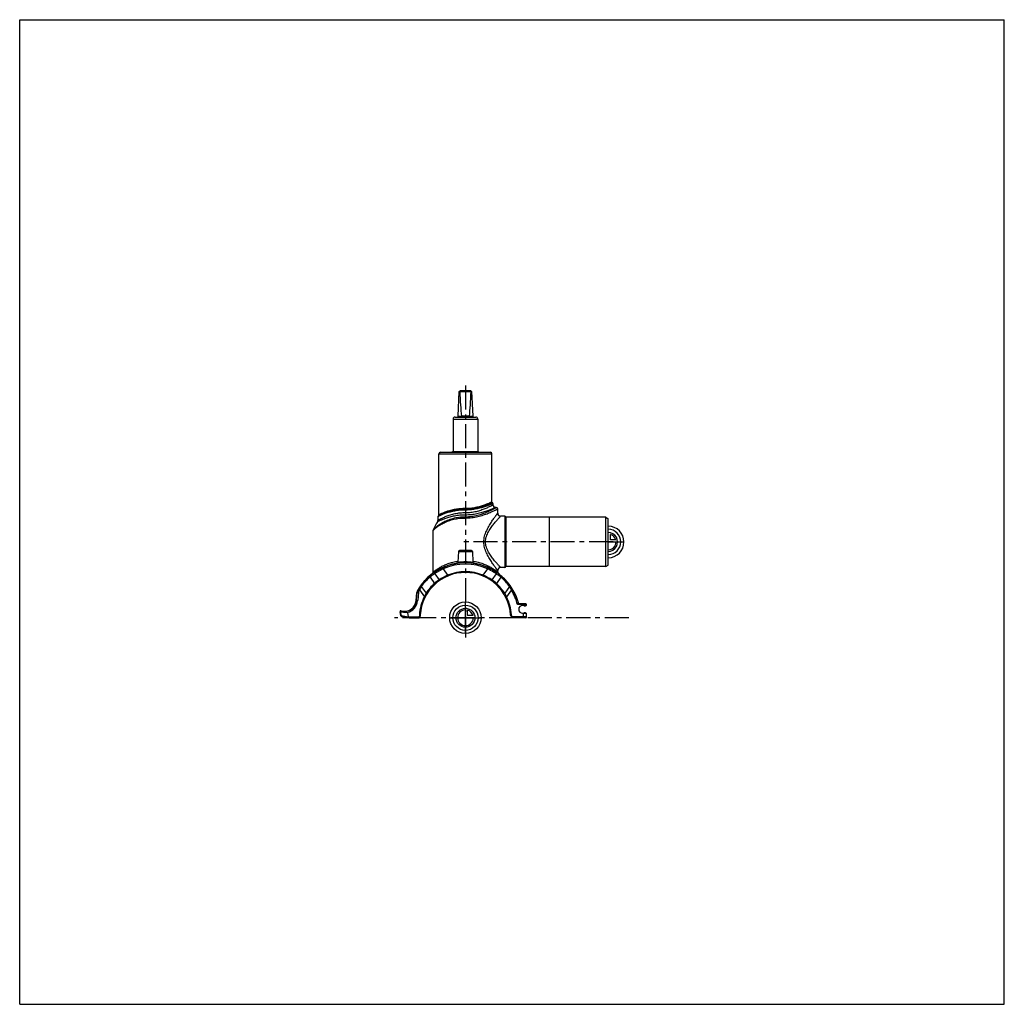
# Model space of a CAD drawing. Header units: millimetres. Extents: x 0 to 1000, y 0 to 1000.
import ezdxf

# ---------------------------------------------------------------- set-up
doc = ezdxf.new("R2010")
doc.units = ezdxf.units.MM
doc.header["$LTSCALE"] = 65.185185
doc.linetypes.add('CENTER', pattern=[0.6, 0.375, -0.075, 0.075, -0.075])
doc.layers.get('0').update_dxf_attribs({"linetype": 'CONTINUOUS'})
for name, color, linetype in [('ACHSEN_S', 7, 'CONTINUOUS'), ('FASEN', 7, 'CONTINUOUS'), ('FLAECHEN', 7, 'CONTINUOUS'), ('KOERPER', 7, 'CONTINUOUS'), ('KONST.EL_MIT_GEO', 7, 'CONTINUOUS'), ('KURVEN', 7, 'CONTINUOUS')]:
    doc.layers.add(name, color=color, linetype=linetype)

msp = doc.modelspace()

# ---------------------------------------------------------------- linework, layer by layer
at = {"color": 7, "linetype": 'Continuous'}
for p, q in [((0, 0), (0, 1000)), ((0, 1000), (1000, 1000)), ((1000, 0), (1000, 1000)), ((445.3, 597.3), (446.5, 622.4)), ((446.5, 622.4), (447.6, 623.4)), ((446.9, 622.4), (458.5, 622.4)), ((447.6, 623.4), (457.9, 623.4)), ((458.9, 622.4), (457.9, 623.4)), ((458.9, 622.4), (460.2, 597.3)), ((440.2, 594.4), (440.2, 561.6)), ((440.2, 594.4), (465.2, 594.4)), ((442.2, 596.4), (463.2, 596.4)), ((445.3, 597.4), (448.6, 597.4)), ((456.8, 597.3), (448.6, 597.3)), ((456.8, 597.4), (460.2, 597.4)), ((465.2, 594.4), (465.2, 561.6)), ((0, 0), (1000, 0))]:
    msp.add_line(p, q, dxfattribs=at)
for centre, radius, start, end in [((442.2, 594.4), 2, 90, 180), ((444.3, 597.4), 1, 270, 357.14), ((448.1, 597.3), 0.483, 359.2765, 5.2), ((457.3, 597.3), 0.483, 174.8, 180.7235), ((461.2, 597.4), 1, 182.86, 270), ((463.2, 594.4), 2, 0, 90)]:
    msp.add_arc(centre, radius, start, end, dxfattribs=at)
for centre, major_axis, ratio, start_param, end_param in [((452.7, 628.2), (8.5, 0), 0.95129, -2.35619, -2.32415), ((452.7, 746.5), (0, 170.1), 0.04996, -3.89495, -3.64417), ((452.7, 746.5), (0, 170.1), 0.04996, -2.63901, -2.38824), ((452.7, 628.2), (8.5, 0), 0.95129, -0.81744, -0.7854)]:
    msp.add_ellipse(centre, major_axis=major_axis, ratio=ratio, start_param=start_param, end_param=end_param, dxfattribs=at)
for points in [[(448.6, 597.3), (448.6, 597.2), (448.6, 596.9), (448.6, 596.7), (448.5, 596.5), (448.5, 596.4), (448.4, 596.4), (448.4, 596.4)], [(456.8, 597.3), (456.8, 597.2), (456.8, 596.9), (456.9, 596.7), (456.9, 596.5), (457, 596.4), (457, 596.4), (457, 596.4)]]:
    msp.add_open_spline(points, degree=3, knots=[0, 0, 0, 0, 0.36703, 0.67502, 0.79476, 0.88822, 1, 1, 1, 1], dxfattribs=at)
at = {"layer": 'ACHSEN_S', "color": 40, "linetype": 'CENTER'}
for p, q in [((452.7, 628.4), (452.7, 372.4)), ((618.7, 392.6), (380.6, 392.6))]:
    msp.add_line(p, q, dxfattribs=at)
at = {"layer": 'FASEN', "color": 7, "linetype": 'Continuous'}
for p, q in [((595.2, 494.6), (537.7, 494.6)), ((595.2, 494.6), (597.7, 493.2)), ((595.2, 444.6), (595.2, 494.6)), ((597.7, 446.1), (597.7, 493.2)), ((595.2, 444.6), (537.7, 444.6)), ((595.2, 444.6), (597.7, 446.1)), ((404.9, 418.1), (404.2, 410))]:
    msp.add_line(p, q, dxfattribs=at)
for centre, radius, start, end in [((452.7, 392.6), 54.5, 65.5399, 114.4601), ((451.8, 392.1), 54.5, 129.9823, 143.7128), ((453.6, 392.1), 54.5, 36.2872, 50.0176), ((452.7, 392.6), 54.5, 148.8985, 150.4146), ((439.1, 405.4), 36.5, 148.7699, 154.9969), ((408.4, 417.8), 3.5, 150.4146, 175), ((390.7, 411.1), 13.5, 282.6405, 355)]:
    msp.add_arc(centre, radius, start, end, dxfattribs=at)
for points, knots in [([(430.1, 442.3), (428.1, 441.3), (425.2, 439.7), (422.3, 437.9), (421.5, 437.3)], [0, 0, 0, 0, 0.68158, 1, 1, 1, 1]), ([(484, 437.3), (483.1, 437.9), (480.3, 439.7), (477.3, 441.3), (475.3, 442.3)], [0, 0, 0, 0, 0.3183, 1, 1, 1, 1]), ([(421.5, 437.3), (421, 437), (419.4, 435.9), (417.8, 434.7), (416.8, 433.8)], [0, 0, 0, 0, 0.30557, 1, 1, 1, 1]), ([(488.6, 433.8), (487.6, 434.7), (486, 435.9), (484.4, 436.9), (484, 437.3)], [0, 0, 0, 0, 0.69347, 1, 1, 1, 1]), ([(499.4, 420.8), (499.2, 421.1), (498.6, 422.3), (498, 423.5), (497.5, 424.3)], [0, 0, 0, 0, 0.27147, 1, 1, 1, 1])]:
    msp.add_open_spline(points, degree=3, knots=knots, dxfattribs=at)
at = {"layer": 'FLAECHEN', "color": 7, "linetype": 'Continuous'}
for p, q in [((484, 504.6), (483.2, 504.6)), ((425.7, 496.8), (424.9, 495.8))]:
    msp.add_line(p, q, dxfattribs=at)
msp.add_arc((452.7, 469.8), 34.8, 144.8185, 159.7136, dxfattribs=at)
at = {"layer": 'KOERPER', "color": 7, "linetype": 'Continuous'}
for p, q in [((427.5, 560.6), (427.5, 560.8)), ((427.5, 560.6), (427.5, 560.8)), ((427.5, 560.8), (443.8, 560.8)), ((428.3, 560.6), (428.3, 560.8)), ((428.4, 560.6), (428.4, 560.8)), ((428.5, 560.6), (428.5, 560.8)), ((428.8, 560.6), (428.8, 560.8)), ((429.6, 560.6), (429.6, 560.8)), ((429.7, 560.6), (429.7, 560.8)), ((430.7, 560.6), (430.7, 560.8)), ((431.6, 560.6), (431.6, 560.8)), ((435.7, 560.6), (435.7, 560.8)), ((436.1, 560.6), (436.1, 560.8)), ((436.2, 560.6), (436.2, 560.8)), ((436.4, 560.6), (436.4, 560.8)), ((436.7, 560.6), (436.7, 560.8)), ((437.2, 560.6), (437.2, 560.8)), ((440, 561.6), (465.4, 561.6)), ((443.5, 560.6), (443.5, 560.8)), ((443.8, 560.6), (443.8, 560.8)), ((425.8, 497.1), (425.8, 559.1)), ((479.6, 510.1), (479.6, 559.1)), ((492.7, 495.6), (492.7, 443.7)), ((493.7, 494.7), (493.7, 444.6)), ((537.7, 494.6), (493.7, 494.7)), ((537.7, 494.6), (537.7, 444.6)), ((445.7, 459.8), (445.1, 448.9)), ((459.8, 459.8), (460.3, 448.9)), ((537.7, 444.6), (493.7, 444.6))]:
    msp.add_line(p, q, dxfattribs=at)
at = {"layer": 'KOERPER', "color": 40, "linetype": 'CENTER'}
msp.add_line((602.7, 469.6), (447.7, 469.6), dxfattribs=at)
at = {"layer": 'KOERPER', "color": 7, "linetype": 'Continuous'}
for centre, radius, start, end in [((492.7, 494.6), 1, 4.4046, 89), ((492.7, 444.6), 1, 271, 355.5954), ((513.2, 405.9), 1.5, 216.8699, 323.1301), ((513, 396.1), 1.5, 41.8103, 138.1897)]:
    msp.add_arc(centre, radius, start, end, dxfattribs=at)
at = {"layer": 'KONST.EL_MIT_GEO', "color": 7, "linetype": 'Continuous'}
for p, q in [((427.3, 560.6), (478.1, 560.6)), ((438.5, 560.8), (440, 561.6)), ((465.4, 561.6), (467.1, 560.6)), ((425.8, 559.1), (479.6, 559.1)), ((452.7, 502), (452.7, 503.5)), ((480.7, 508.7), (480.7, 507.1)), ((485.5, 498.7), (485.5, 503.1)), ((424.7, 495.2), (424.7, 491.3)), ((452.7, 499.1), (452.7, 493.9)), ((492.7, 495.6), (488.4, 495.7)), ((420, 481.4), (420.3, 481.7)), ((420, 439.1), (420, 481.4)), ((420.1, 481.5), (420.3, 481.7)), ((458.8, 460.8), (446.7, 460.8)), ((445.7, 459.8), (459.8, 459.8)), ((429.5, 443.6), (430.1, 442.3)), ((430.1, 442.3), (434.6, 435.8)), ((470.8, 435.8), (475.3, 442.3)), ((475.3, 442.3), (475.8, 443.4)), ((485.5, 439.1), (485.5, 440.6)), ((492.7, 443.7), (488.4, 443.6)), ((416.8, 433.8), (416.7, 435.3)), ((416.8, 433.8), (421.3, 427.4)), ((421.5, 437.3), (421.8, 439.1)), ((421.5, 437.3), (425.9, 431)), ((421.8, 439.1), (422.3, 439.4)), ((422.1, 439.2), (422.3, 439.4)), ((435, 435.1), (434.6, 435.8)), ((470.5, 435.1), (470.8, 435.8)), ((484, 437.3), (479.5, 431)), ((483.1, 439.4), (483.2, 439.4)), ((483.2, 439.4), (483.6, 439.1)), ((483.4, 439.2), (483.6, 439.1)), ((484, 437.3), (483.6, 439.1)), ((488.6, 433.8), (484.1, 427.4)), ((488.6, 433.8), (488.7, 435.3)), ((404, 420.3), (405.3, 419.6)), ((406, 420.8), (405, 421.5)), ((406, 420.8), (411, 413.8)), ((407.9, 424.3), (407.6, 425.6)), ((407.9, 424.3), (412.7, 417.4)), ((497.5, 424.3), (492.7, 417.4)), ((499.4, 420.8), (494.5, 413.8)), ((497.5, 424.3), (497.8, 425.6)), ((499.4, 420.8), (500.5, 421.5)), ((402.7, 410.1), (403.4, 418.3)), ((402.7, 410.1), (404.2, 410)), ((402.9, 410.1), (403.6, 418.2)), ((403.4, 418.3), (404.9, 418.1)), ((411.7, 413.4), (411, 413.8)), ((493.7, 413.4), (494.5, 413.8)), ((511.8, 405.9), (505.5, 406)), ((514, 406.7), (506.2, 406.8)), ((514.8, 404.9), (510.7, 404.9)), ((511.8, 405.9), (511.8, 406.7)), ((514.8, 405.9), (511.8, 405.9)), ((511.8, 404.9), (511.8, 405.9)), ((514.8, 404.9), (514.8, 405.9)), ((386.3, 398.7), (386.9, 398.8)), ((387.2, 394.6), (386.3, 398.7)), ((387.8, 394.8), (386.9, 398.8)), ((387.2, 394.6), (387.8, 394.8)), ((387.8, 394.8), (394.7, 393.6)), ((387.9, 394), (395.7, 392.6)), ((393.7, 398), (394.7, 393.6)), ((394.7, 393.6), (395.8, 393.4)), ((395.7, 392.6), (395.8, 393.4)), ((395.7, 392.6), (395.7, 392.7)), ((395.7, 392.6), (405.7, 392.6)), ((395.8, 393.4), (405.7, 393.4)), ((405.7, 393.4), (405.9, 394.3)), ((406.5, 393.2), (405.7, 393.4)), ((405.7, 393.4), (405.7, 392.6)), ((406, 395.7), (405.9, 394.3)), ((406.7, 394.1), (405.9, 394.3)), ((406.8, 395.6), (406, 395.7)), ((406.5, 393.2), (406.7, 394.1)), ((406.8, 395.6), (406.7, 394.1)), ((406.7, 394.1), (406.7, 394.1)), ((498.6, 395.6), (499.4, 395.7)), ((498.7, 394.6), (498.6, 395.6)), ((499.5, 394.8), (498.7, 394.6)), ((498.7, 394.6), (498.7, 394.6)), ((498.7, 394.6), (499.2, 393.2)), ((499.9, 393.4), (499.2, 393.2)), ((499.5, 394.8), (499.4, 395.7)), ((499.5, 394.8), (499.9, 393.4)), ((514.8, 393.4), (499.9, 393.4)), ((499.9, 392.6), (499.9, 393.4)), ((514, 392.6), (499.9, 392.6)), ((510.7, 397.1), (514.8, 397.1)), ((511.8, 392.6), (511.8, 397.1)), ((514.8, 393.4), (514.8, 397.1))]:
    msp.add_line(p, q, dxfattribs=at)
for points in [[(420, 481.4), (420, 481.4), (420, 481.4), (420, 481.4), (420.1, 481.5)], [(445.1, 448.9), (445.1, 448.9), (445.1, 448.8), (445, 448.7), (445, 448.6), (445, 448.5), (444.9, 448.5), (444.9, 448.4), (444.8, 448.3), (444.8, 448.3), (444.7, 448.2), (444.6, 448.2), (444.6, 448.1), (444.5, 448.1), (444.4, 448), (444.3, 448), (444.2, 448)], [(461.2, 448), (461.1, 448), (461, 448), (460.9, 448.1), (460.9, 448.1), (460.8, 448.2), (460.7, 448.2), (460.6, 448.3), (460.6, 448.3), (460.5, 448.4), (460.5, 448.5), (460.4, 448.5), (460.4, 448.6), (460.4, 448.7), (460.3, 448.8), (460.3, 448.9), (460.3, 448.9)]]:
    msp.add_lwpolyline(points, dxfattribs=at)
for centre, radius, start, end in [((427.3, 559.1), 1.5, 90, 180), ((478.1, 559.1), 1.5, 0, 90), ((480.1, 510.1), 0.5, 180, 254.5339), ((479.7, 508.7), 1, 0.0001, 74.5339), ((483.2, 507.1), 2.5, 180, 270), ((484, 503.1), 1.5, 0.0001, 89.9998), ((422.2, 491.3), 2.5, 324.8184, 359.9999), ((425.7, 495.2), 1, 142.9802, 180.0002), ((425.3, 497.1), 0.5, 320.8812, 360), ((488.5, 498.7), 3, 179.9999, 269.0001), ((421.5, 481.4), 1.5, 159.7138, 180.0002), ((446.7, 459.8), 1, 90, 177), ((458.8, 459.8), 1, 3, 90), ((452.7, 392.6), 56, 14.6235, 150.4146), ((454.5, 389.5), 59.4, 114.7955, 122.7736), ((452.7, 392.6), 55.8, 65.5399, 114.4601), ((450.9, 389.5), 59.3, 57.1954, 65.2087), ((488.5, 440.6), 3, 90.9999, 180.0001), ((452.7, 392.6), 46, 3.7393, 176.2607), ((452.5, 392.6), 55.7, 129.9539, 143.3145), ((451.7, 393.6), 54.4, 129.6091, 130.0117), ((451.6, 393.8), 54.2, 123.3488, 129.6116), ((418, 439.1), 2, 306.8081, 359.9999), ((450.1, 395.1), 43.3, 123.9833, 131.6747), ((422.6, 438.9), 0.796, 123.0818, 169.3205), ((455, 388.8), 60.2, 122.7713, 122.905), ((456.8, 385.4), 55.1, 113.6665, 124.1113), ((452.7, 392.6), 46.8, 67.2995, 112.7005), ((448.6, 385.3), 55.2, 55.8971, 66.3251), ((455.4, 395.1), 43.3, 48.3272, 56.0148), ((482.8, 438.9), 0.796, 10.6651, 56.897), ((453.9, 393.9), 54.1, 50.3846, 56.6616), ((487.5, 439.1), 2, 180.0001, 233.1919), ((453.8, 393.7), 54.3, 49.9876, 50.3971), ((452.9, 392.6), 55.7, 36.6234, 50.0465), ((408.4, 417.8), 5, 150.4146, 175), ((408.4, 417.8), 4.77, 150.4146, 175), ((452.7, 392.6), 55.8, 148.8985, 150.4146), ((449.4, 395.6), 51.4, 144.3607, 149.8221), ((452.5, 392.6), 55.7, 143.3146, 143.689), ((452.2, 392.3), 46.8, 131.4167, 147.5907), ((453.2, 392.3), 46.8, 32.4093, 48.5833), ((452.9, 392.5), 55.8, 36.3117, 36.6242), ((455.9, 395.5), 51.5, 30.1832, 35.6342), ((452.7, 392.6), 54.5, 14.1916, 31.1015), ((452.7, 392.6), 55.8, 14.6908, 31.1015), ((390.7, 411.1), 12, 253.5942, 355), ((390.7, 411.1), 12.2, 265.2628, 355), ((452.7, 392.6), 46.8, 153.1495, 176.2607), ((445.9, 398.8), 38, 150.7715, 156.8555), ((459.3, 398.7), 38.3, 23.1632, 29.2098), ((452.7, 392.6), 46.8, 3.7393, 26.8505), ((510.7, 401.1), 3.9, 90, 270), ((514, 405.9), 0.8, 0, 89), ((387.1, 398.9), 0.8, 73.5942, 193), ((390.5, 411.1), 12.8, 253.6085, 260.8852), ((388, 394.8), 0.8, 193, 260), ((390.5, 411.1), 12.8, 260.8933, 272.4394), ((394.3, 412.9), 14.9, 257.5659, 267.6662), ((405.7, 393.4), 0.8, 270, 345), ((499.9, 393.4), 0.8, 198.7393, 270), ((514, 393.4), 0.8, 270, 360)]:
    msp.add_arc(centre, radius, start, end, dxfattribs=at)
msp.add_ellipse((391.5, 394.2), major_axis=(3.2, -0.65), ratio=0.24381, start_param=0.00964, end_param=0.11094, dxfattribs=at)
for points, knots in [([(479.6, 510.1), (479.6, 510.1), (479.6, 510.1), (479.6, 510.1), (479.6, 510.1), (479.6, 510.1), (479.5, 510.1), (479.5, 510.1), (479.4, 510.1), (479.3, 510), (479.2, 510), (479, 509.9), (478.8, 509.8), (478.4, 509.6), (478, 509.4), (477.5, 509.2), (477, 509), (476.1, 508.6), (475, 508.1), (473.4, 507.5), (471.7, 506.9), (469.7, 506.2), (467.7, 505.6), (465.4, 505), (462.2, 504.3), (458, 503.6), (454.5, 503.5), (452.7, 503.5)], [0, 0, 0, 0, 0.00008, 0.00033, 0.00074, 0.00132, 0.00297, 0.00527, 0.00823, 0.01183, 0.01608, 0.02096, 0.03262, 0.04673, 0.06324, 0.08207, 0.10312, 0.12632, 0.17877, 0.23869, 0.30537, 0.3781, 0.45623, 0.5391, 0.62606, 0.8094, 1, 1, 1, 1]), ([(452.7, 502), (450.9, 502), (447.2, 501.8), (442, 501.1), (437.9, 500.2), (434.9, 499.4), (432.9, 498.8), (431.1, 498.1), (429.5, 497.5), (428.3, 496.9), (427.5, 496.6), (426.9, 496.3), (426.4, 496.1), (426, 495.8), (425.6, 495.7), (425.3, 495.5), (425.1, 495.4), (424.9, 495.3), (424.9, 495.3), (424.8, 495.2), (424.7, 495.2), (424.7, 495.2), (424.7, 495.2), (424.7, 495.2)], [0, 0, 0, 0, 0.19043, 0.37354, 0.54292, 0.62077, 0.69324, 0.75971, 0.81955, 0.8721, 0.89541, 0.91662, 0.93564, 0.95236, 0.9667, 0.97857, 0.98789, 0.99158, 0.9946, 0.99696, 0.99865, 0.99966, 1, 1, 1, 1]), ([(452.7, 502.9), (450.9, 502.9), (447.3, 502.7), (442.1, 502), (438.1, 501.1), (435.1, 500.2), (433.1, 499.5), (431.3, 498.8), (429.7, 498.2), (428.3, 497.5), (427.3, 497.1), (426.6, 496.7), (426.2, 496.5), (425.8, 496.3), (425.5, 496.1), (425.3, 496), (425.1, 495.9), (425.1, 495.9), (425, 495.8), (424.9, 495.8), (424.9, 495.8), (424.9, 495.8), (424.9, 495.8)], [0, 0, 0, 0, 0.18902, 0.37106, 0.53992, 0.61775, 0.69034, 0.75707, 0.81729, 0.8703, 0.91533, 0.93459, 0.95156, 0.96612, 0.97819, 0.98767, 0.99142, 0.9945, 0.9969, 0.99862, 0.99965, 1, 1, 1, 1]), ([(452.7, 503), (450.9, 503), (447.4, 502.9), (442.4, 502.2), (438.4, 501.4), (435.6, 500.6), (433.6, 500), (431.9, 499.4), (430.3, 498.9), (429, 498.3), (428, 497.9), (427.3, 497.6), (426.9, 497.4), (426.5, 497.2), (426.2, 497.1), (426, 497), (425.9, 496.9), (425.8, 496.8), (425.7, 496.8), (425.7, 496.8), (425.7, 496.8), (425.7, 496.8)], [0, 0, 0, 0, 0.19137, 0.37525, 0.5451, 0.62304, 0.69548, 0.76182, 0.82143, 0.87364, 0.91777, 0.93658, 0.95309, 0.96724, 0.97893, 0.9881, 0.9947, 0.99701, 0.99867, 0.99967, 1, 1, 1, 1]), ([(452.7, 503.5), (450.9, 503.5), (447.5, 503.3), (442.4, 502.7), (438.5, 501.8), (435.7, 501), (433.7, 500.4), (432, 499.8), (430.4, 499.2), (429.1, 498.7), (428.1, 498.2), (427.4, 497.9), (427, 497.7), (426.7, 497.5), (426.4, 497.4), (426.2, 497.3), (426, 497.2), (425.9, 497.2), (425.9, 497.2), (425.8, 497.1), (425.8, 497.1), (425.8, 497.1), (425.8, 497.1)], [0, 0, 0, 0, 0.19069, 0.37406, 0.54367, 0.6216, 0.69411, 0.76058, 0.82037, 0.87281, 0.91717, 0.93609, 0.95272, 0.96697, 0.97875, 0.988, 0.99165, 0.99465, 0.99699, 0.99866, 0.99966, 1, 1, 1, 1]), ([(480.7, 507.1), (480.7, 507.1), (480.7, 507.1), (480.7, 507.1), (480.6, 507.1), (480.6, 507.1), (480.5, 507), (480.3, 507), (480.1, 506.8), (479.8, 506.7), (479.4, 506.5), (479, 506.2), (478.3, 505.9), (477.3, 505.4), (475.9, 504.7), (474.2, 504), (472.4, 503.2), (470.4, 502.4), (467.5, 501.4), (463.4, 500.2), (458.2, 499.3), (454.6, 499.1), (452.7, 499.1)], [0, 0, 0, 0, 0.00034, 0.00136, 0.00305, 0.00541, 0.00845, 0.01214, 0.02151, 0.03344, 0.04788, 0.06473, 0.08391, 0.12887, 0.18195, 0.24235, 0.30929, 0.38206, 0.45999, 0.62885, 0.81084, 1, 1, 1, 1]), ([(470.4, 505.9), (467.8, 505), (463.5, 503.9), (457.5, 503), (454.3, 502.9), (452.7, 502.9)], [0, 0, 0, 0, 0.46725, 0.72917, 1, 1, 1, 1]), ([(470.4, 505.9), (467.7, 505), (461.9, 503.6), (455.9, 503), (452.7, 503)], [0, 0, 0, 0, 0.46985, 1, 1, 1, 1]), ([(471.1, 505), (468.3, 504.1), (463.9, 503), (457.7, 502.1), (454.4, 502), (452.7, 502)], [0, 0, 0, 0, 0.468, 0.7297, 1, 1, 1, 1]), ([(452.7, 495.2), (454.8, 495.2), (458.9, 495.5), (464.8, 496.6), (470.1, 498.2), (474.1, 499.8), (476.9, 501), (478.6, 501.9), (480.2, 502.6), (481.5, 503.3), (482.4, 503.8), (483, 504.1), (483.3, 504.3), (483.6, 504.4), (483.8, 504.6), (483.9, 504.6), (483.9, 504.6), (484, 504.6)], [0, 0, 0, 0, 0.19093, 0.37413, 0.54347, 0.69393, 0.76053, 0.82048, 0.87304, 0.91744, 0.95295, 0.96715, 0.97889, 0.98808, 0.99469, 0.99867, 1, 1, 1, 1]), ([(483.2, 504.6), (483.2, 504.6), (483.2, 504.6), (483.1, 504.6), (483, 504.6), (482.8, 504.5), (482.6, 504.3), (482.2, 504.2), (481.8, 504), (481.3, 503.8), (480.5, 503.4), (479.3, 502.9), (477.8, 502.2), (476, 501.5), (474, 500.8), (471.8, 500), (468.6, 499.1), (464.2, 498), (458.6, 497.1), (454.7, 496.9), (452.7, 496.9)], [0, 0, 0, 0, 0.00138, 0.00311, 0.00552, 0.01238, 0.02191, 0.03406, 0.04875, 0.06588, 0.08537, 0.13097, 0.1847, 0.2457, 0.31315, 0.38627, 0.46435, 0.63277, 0.81321, 1, 1, 1, 1]), ([(452.7, 493.9), (454.9, 493.9), (459.1, 494.2), (465.2, 495.3), (470, 496.6), (473.4, 497.8), (475.8, 498.7), (477.9, 499.6), (479.8, 500.4), (481.4, 501.2), (482.6, 501.7), (483.5, 502.1), (484, 502.4), (484.4, 502.6), (484.8, 502.8), (485, 502.9), (485.2, 503), (485.3, 503.1), (485.4, 503.1), (485.4, 503.1), (485.4, 503.1), (485.5, 503.1), (485.5, 503.1)], [0, 0, 0, 0, 0.18944, 0.37171, 0.54081, 0.61883, 0.69163, 0.75855, 0.81886, 0.87181, 0.91659, 0.93568, 0.95245, 0.96679, 0.97865, 0.98795, 0.99162, 0.99463, 0.99698, 0.99865, 0.99966, 1, 1, 1, 1]), ([(480, 509.7), (480, 509.7), (480, 509.7), (479.9, 509.6), (479.9, 509.6), (479.8, 509.6), (479.7, 509.5), (479.5, 509.5), (479.3, 509.4), (478.9, 509.2), (478.5, 509), (478, 508.8), (477.2, 508.4), (476, 507.9), (474.3, 507.3), (472.5, 506.6), (471.1, 506.1), (470.4, 505.9)], [0, 0, 0, 0, 0.0011, 0.0044, 0.00989, 0.01756, 0.0274, 0.03939, 0.06974, 0.10843, 0.15521, 0.20981, 0.27193, 0.41741, 0.58902, 0.78407, 1, 1, 1, 1]), ([(471.1, 505), (471, 505.2), (470.9, 505.5), (470.6, 505.8), (470.4, 505.9)], [0, 0, 0, 0, 0.54148, 1, 1, 1, 1]), ([(480.7, 508.7), (480.7, 508.7), (480.7, 508.7), (480.7, 508.7), (480.6, 508.7), (480.5, 508.6), (480.4, 508.6), (480.3, 508.5), (480, 508.4), (479.7, 508.2), (479.2, 508), (478.7, 507.8), (477.9, 507.5), (476.7, 507), (475, 506.3), (473.1, 505.6), (471.8, 505.2), (471.1, 505)], [0, 0, 0, 0, 0.0011, 0.00439, 0.00986, 0.01751, 0.02733, 0.0393, 0.06959, 0.1082, 0.15489, 0.20941, 0.27144, 0.41682, 0.58842, 0.78366, 1, 1, 1, 1]), ([(420.1, 481.9), (420.1, 481.9), (420.1, 481.9), (420.1, 482), (420.2, 482), (420.2, 482.1), (420.3, 482.2), (420.5, 482.4), (420.7, 482.7), (421.1, 483.1), (421.6, 483.5), (422.1, 484), (422.9, 484.7), (424, 485.7), (425.7, 486.9), (427.5, 488.2), (429.6, 489.4), (431.9, 490.6), (435.3, 492.1), (440.1, 493.7), (446.2, 494.9), (450.5, 495.2), (452.7, 495.2)], [0, 0, 0, 0, 0.00045, 0.00181, 0.00405, 0.00717, 0.01113, 0.01591, 0.0278, 0.04256, 0.05991, 0.0796, 0.1014, 0.15058, 0.20629, 0.26772, 0.33432, 0.40566, 0.48133, 0.64406, 0.81872, 1, 1, 1, 1]), ([(420.3, 481.7), (421.4, 482.9), (423.5, 484.8), (427.2, 487.2), (431.1, 489.3), (435.7, 491.2), (442.9, 493.3), (448.7, 493.9), (452.7, 493.9)], [0, 0, 0, 0, 0.13625, 0.24298, 0.36839, 0.5098, 0.6647, 1, 1, 1, 1]), ([(452.7, 496.9), (450.8, 496.9), (447.1, 496.7), (441.7, 496), (437.6, 495.1), (434.5, 494.2), (432.5, 493.5), (430.7, 492.9), (429.1, 492.2), (427.7, 491.6), (426.6, 491.1), (425.9, 490.8), (425.5, 490.6), (425.1, 490.4), (424.8, 490.2), (424.6, 490.1), (424.5, 490), (424.4, 490), (424.3, 489.9), (424.3, 489.9), (424.3, 489.9), (424.3, 489.9), (424.3, 489.9)], [0, 0, 0, 0, 0.19261, 0.37708, 0.54674, 0.62439, 0.69648, 0.76246, 0.82176, 0.87375, 0.91775, 0.93652, 0.95303, 0.96717, 0.97888, 0.98807, 0.9917, 0.99468, 0.997, 0.99867, 0.99967, 1, 1, 1, 1]), ([(452.7, 499.1), (450.9, 499.1), (447.2, 498.9), (442, 498.1), (437.9, 497.1), (434.9, 496.1), (432.9, 495.4), (431.1, 494.6), (429.5, 493.9), (428.3, 493.3), (427.5, 492.9), (426.9, 492.6), (426.4, 492.3), (426, 492.1), (425.6, 491.9), (425.3, 491.7), (425.1, 491.6), (424.9, 491.5), (424.9, 491.4), (424.8, 491.4), (424.7, 491.4), (424.7, 491.3), (424.7, 491.3), (424.7, 491.3)], [0, 0, 0, 0, 0.1892, 0.37113, 0.5396, 0.61721, 0.6896, 0.75621, 0.81641, 0.86949, 0.89312, 0.91467, 0.93404, 0.95112, 0.96579, 0.97797, 0.98754, 0.99133, 0.99444, 0.99687, 0.99861, 0.99965, 1, 1, 1, 1]), ([(485.5, 440.6), (485.5, 440.6), (485.4, 440.6), (485.4, 440.6), (485.4, 440.7), (485.3, 440.8), (485.3, 440.8), (485.1, 441), (484.9, 441.3), (484.7, 441.6), (484.3, 442.1), (483.9, 442.6), (483.4, 443.4), (482.5, 444.6), (481.4, 446.1), (480.2, 447.8), (479, 449.7), (477.7, 451.7), (476, 454.7), (473.9, 458.7), (472.3, 463), (471.5, 466.7), (471.4, 469.6), (471.5, 472.6), (472.3, 476.3), (473.9, 480.6), (476, 484.6), (477.7, 487.6), (479, 489.6), (480.2, 491.5), (481.4, 493.2), (482.5, 494.7), (483.4, 495.9), (483.9, 496.7), (484.3, 497.2), (484.7, 497.7), (484.9, 498), (485.1, 498.3), (485.3, 498.5), (485.3, 498.5), (485.4, 498.6), (485.4, 498.7), (485.4, 498.7), (485.5, 498.7), (485.5, 498.7)], [0, 0, 0, 0, 0.00021, 0.00082, 0.00184, 0.00326, 0.00508, 0.00729, 0.01286, 0.01989, 0.02832, 0.03804, 0.04897, 0.07409, 0.10297, 0.13497, 0.16956, 0.20631, 0.24486, 0.32621, 0.41179, 0.45572, 0.5, 0.54428, 0.58821, 0.67379, 0.75514, 0.79369, 0.83044, 0.86503, 0.89703, 0.92591, 0.95103, 0.96196, 0.97168, 0.98011, 0.98714, 0.99271, 0.99492, 0.99674, 0.99816, 0.99918, 0.99979, 1, 1, 1, 1]), ([(488.4, 443.6), (488.4, 443.6), (488.4, 443.6), (488.4, 443.6), (488.3, 443.7), (488.3, 443.7), (488.2, 443.8), (488.1, 444), (487.9, 444.2), (487.6, 444.5), (487.2, 444.9), (486.8, 445.3), (486.2, 446), (485.3, 447), (484.2, 448.3), (482.9, 449.8), (481.6, 451.4), (480.2, 453.2), (478.3, 455.8), (476.5, 458.6), (474.9, 461.7), (473.9, 464.2), (473.2, 466.9), (473, 469.6), (473.2, 472.4), (473.9, 475.1), (474.9, 477.6), (476.5, 480.7), (478.3, 483.5), (480.2, 486.1), (481.6, 487.9), (482.9, 489.5), (484.2, 491), (485.3, 492.3), (486.2, 493.3), (486.8, 494), (487.2, 494.4), (487.6, 494.8), (487.9, 495.1), (488.1, 495.3), (488.2, 495.5), (488.3, 495.6), (488.3, 495.6), (488.4, 495.7), (488.4, 495.7), (488.4, 495.7), (488.4, 495.7)], [0, 0, 0, 0, 0.0002, 0.0008, 0.0018, 0.0032, 0.00499, 0.00716, 0.01263, 0.01955, 0.02785, 0.03743, 0.04822, 0.07305, 0.10166, 0.13343, 0.16785, 0.20448, 0.24297, 0.32445, 0.36706, 0.41068, 0.45511, 0.5, 0.54489, 0.58932, 0.63294, 0.67555, 0.75703, 0.79552, 0.83215, 0.86657, 0.89834, 0.92695, 0.95178, 0.96257, 0.97215, 0.98045, 0.98737, 0.99284, 0.99501, 0.9968, 0.9982, 0.9992, 0.9998, 1, 1, 1, 1]), ([(420, 439.1), (420, 439.1), (420, 439.1), (420, 439.1), (420, 439.1), (420.1, 439.2), (420.2, 439.2), (420.3, 439.3), (420.5, 439.5), (420.7, 439.7), (421.1, 439.9), (421.4, 440.2), (422.1, 440.7), (422.9, 441.3), (424.2, 442.1), (425.6, 443), (427.1, 443.9), (428.9, 444.9), (431.5, 446.1), (435.1, 447.7), (440, 449.1), (443.4, 449.8), (445.1, 450.1)], [0, 0, 0, 0, 0.00035, 0.00141, 0.00316, 0.00562, 0.00876, 0.01259, 0.02225, 0.03452, 0.0493, 0.06648, 0.08593, 0.13118, 0.18413, 0.24395, 0.3099, 0.38138, 0.45791, 0.62436, 0.80618, 1, 1, 1, 1]), ([(460.3, 450.1), (462, 449.8), (465.5, 449.1), (470.3, 447.7), (473.9, 446.1), (476.5, 444.9), (478.3, 443.9), (479.9, 443), (481.3, 442.1), (482.5, 441.3), (483.4, 440.7), (484, 440.2), (484.4, 439.9), (484.7, 439.7), (485, 439.5), (485.1, 439.3), (485.3, 439.2), (485.3, 439.2), (485.4, 439.1), (485.4, 439.1), (485.4, 439.1), (485.5, 439.1), (485.5, 439.1)], [0, 0, 0, 0, 0.19379, 0.37559, 0.54204, 0.61857, 0.69007, 0.75603, 0.81584, 0.8688, 0.91406, 0.93351, 0.95069, 0.96547, 0.97775, 0.98741, 0.99124, 0.99438, 0.99684, 0.99859, 0.99965, 1, 1, 1, 1]), ([(445.1, 448.9), (445.1, 448.9), (445.1, 449), (445.3, 449), (445.4, 449), (445.8, 449.1), (446.5, 449.2), (447.4, 449.3), (448.5, 449.4), (450.3, 449.6), (451.7, 449.6), (452.7, 449.6)], [0, 0, 0, 0, 0.0049, 0.01955, 0.04378, 0.07729, 0.17058, 0.29546, 0.44694, 0.61926, 1, 1, 1, 1]), ([(452.7, 449.6), (453.2, 449.6), (454.2, 449.6), (455.6, 449.5), (456.9, 449.4), (457.9, 449.3), (458.6, 449.2), (459, 449.1), (459.4, 449.1), (459.7, 449), (459.9, 449), (460.1, 449), (460.2, 449), (460.2, 449), (460.3, 449), (460.3, 448.9), (460.3, 448.9), (460.3, 448.9)], [0, 0, 0, 0, 0.19406, 0.38076, 0.55308, 0.70456, 0.77065, 0.82943, 0.8803, 0.92272, 0.95623, 0.96952, 0.98045, 0.98898, 0.9951, 0.99877, 1, 1, 1, 1]), ([(475.9, 443.6), (475.9, 443.6), (475.9, 443.6), (475.9, 443.6), (475.9, 443.6), (475.9, 443.6), (475.8, 443.5), (475.8, 443.4), (475.8, 443.4)], [0, 0, 0, 0, 0.0169, 0.06608, 0.1474, 0.2602, 0.57578, 1, 1, 1, 1]), ([(416.9, 435.7), (416.8, 435.7), (416.7, 435.5), (416.7, 435.4), (416.7, 435.3)], [0, 0, 0, 0, 0.47167, 1, 1, 1, 1]), ([(427, 430.8), (426.8, 430.7), (426.4, 430.6), (426, 430.8), (425.9, 431)], [0, 0, 0, 0, 0.49946, 1, 1, 1, 1]), ([(478.4, 430.8), (478.6, 430.7), (479.1, 430.6), (479.4, 430.8), (479.5, 431)], [0, 0, 0, 0, 0.49946, 1, 1, 1, 1]), ([(488.5, 435.7), (488.6, 435.7), (488.7, 435.5), (488.7, 435.4), (488.7, 435.3)], [0, 0, 0, 0, 0.47161, 1, 1, 1, 1]), ([(405, 421.5), (404.9, 421.5), (404.9, 421.5), (404.9, 421.5), (404.8, 421.6), (404.8, 421.6), (404.8, 421.6), (404.8, 421.6), (404.8, 421.6), (404.8, 421.6)], [0, 0, 0, 0, 0.42615, 0.59838, 0.74094, 0.8533, 0.93429, 0.98328, 1, 1, 1, 1]), ([(407.6, 425.6), (407.6, 425.6), (407.6, 425.8), (407.7, 425.9), (407.7, 426)], [0, 0, 0, 0, 0.54675, 1, 1, 1, 1]), ([(422.3, 427.1), (422.2, 427.1), (422.1, 427), (421.8, 427.1), (421.5, 427.2), (421.4, 427.3), (421.3, 427.4)], [0, 0, 0, 0, 0.20784, 0.4435, 0.71238, 1, 1, 1, 1]), ([(483.1, 427.1), (483.2, 427.1), (483.4, 427), (483.6, 427.1), (483.9, 427.2), (484.1, 427.3), (484.1, 427.4)], [0, 0, 0, 0, 0.20784, 0.4435, 0.71238, 1, 1, 1, 1]), ([(497.8, 425.6), (497.8, 425.6), (497.8, 425.7), (497.8, 425.8), (497.8, 425.9), (497.8, 425.9)], [0, 0, 0, 0, 0.23212, 0.4869, 1, 1, 1, 1]), ([(500.5, 421.5), (500.5, 421.5), (500.5, 421.5), (500.6, 421.5), (500.6, 421.6), (500.6, 421.6), (500.6, 421.6), (500.6, 421.6), (500.6, 421.6), (500.6, 421.6)], [0, 0, 0, 0, 0.42611, 0.59834, 0.74091, 0.8533, 0.9343, 0.98329, 1, 1, 1, 1]), ([(413.9, 417.3), (413.8, 417.2), (413.7, 417.1), (413.4, 417.1), (413, 417.2), (412.8, 417.3), (412.7, 417.4)], [0, 0, 0, 0, 0.20098, 0.43809, 0.71257, 1, 1, 1, 1]), ([(491.5, 417.3), (491.6, 417.2), (491.7, 417.1), (492.1, 417.1), (492.4, 417.2), (492.6, 417.3), (492.7, 417.4)], [0, 0, 0, 0, 0.20098, 0.43809, 0.71257, 1, 1, 1, 1]), ([(505.5, 406), (505.5, 406.1), (505.5, 406.4), (505.7, 406.6), (505.9, 406.8), (506.1, 406.8), (506.2, 406.8)], [0, 0, 0, 0, 0.29966, 0.55401, 0.7788, 1, 1, 1, 1]), ([(386.9, 398.8), (386.9, 398.9), (387, 399.1), (387.1, 399.4), (387.2, 399.5), (387.2, 399.6), (387.3, 399.6), (387.3, 399.6)], [0, 0, 0, 0, 0.3552, 0.66881, 0.79369, 0.89093, 1, 1, 1, 1]), ([(387.8, 394.8), (387.8, 394.7), (387.8, 394.5), (387.8, 394.3), (387.8, 394.2), (387.8, 394.1), (387.9, 394), (387.9, 394)], [0, 0, 0, 0, 0.36564, 0.67265, 0.79276, 0.88674, 1, 1, 1, 1]), ([(389.7, 399), (389.7, 399), (389.7, 399.1), (389.8, 399.2), (389.8, 399.2), (389.8, 399.2)], [0, 0, 0, 0, 0.70441, 0.90055, 1, 1, 1, 1]), ([(389.7, 399), (389.7, 398.9), (389.8, 398.8), (389.9, 398.7), (390.1, 398.6), (390.3, 398.5), (390.7, 398.4), (390.9, 398.3), (391.1, 398.3)], [0, 0, 0, 0, 0.10136, 0.22178, 0.34765, 0.47601, 0.73654, 1, 1, 1, 1]), ([(394.6, 392.8), (394.6, 392.8), (394.6, 392.9), (394.6, 392.9), (394.6, 393.1), (394.6, 393.3), (394.6, 393.5), (394.7, 393.6)], [0, 0, 0, 0, 0.03015, 0.08889, 0.30021, 0.61725, 1, 1, 1, 1])]:
    msp.add_open_spline(points, degree=3, knots=knots, dxfattribs=at)
at = {"layer": 'KURVEN', "color": 40, "linetype": 'Continuous'}
for p, q in [((599.9, 471.9), (599.9, 477.3)), ((605.4, 471.9), (599.9, 471.9)), ((597.7, 469.6), (613.7, 469.6)), ((452.7, 376.6), (452.7, 408.6)), ((454.9, 394.9), (454.9, 400.3)), ((436.7, 392.6), (468.7, 392.6)), ((460.4, 394.9), (454.9, 394.9))]:
    msp.add_line(p, q, dxfattribs=at)
for radius in [16, 12.8, 9.6]:
    msp.add_circle((452.7, 392.6), radius, dxfattribs=at)
for centre, radius, start, end in [((597.7, 469.6), 16, 270, 90), ((597.7, 469.6), 12.8, 270, 90), ((597.7, 469.6), 9.6, 269.9999, 90), ((597.7, 469.6), 8, 15.962, 74.038), ((597.7, 469.6), 8, 269.9999, 360), ((452.7, 392.6), 8, 90, 360), ((452.7, 392.6), 8, 15.962, 74.038)]:
    msp.add_arc(centre, radius, start, end, dxfattribs=at)

doc.saveas('drawing.dxf')
